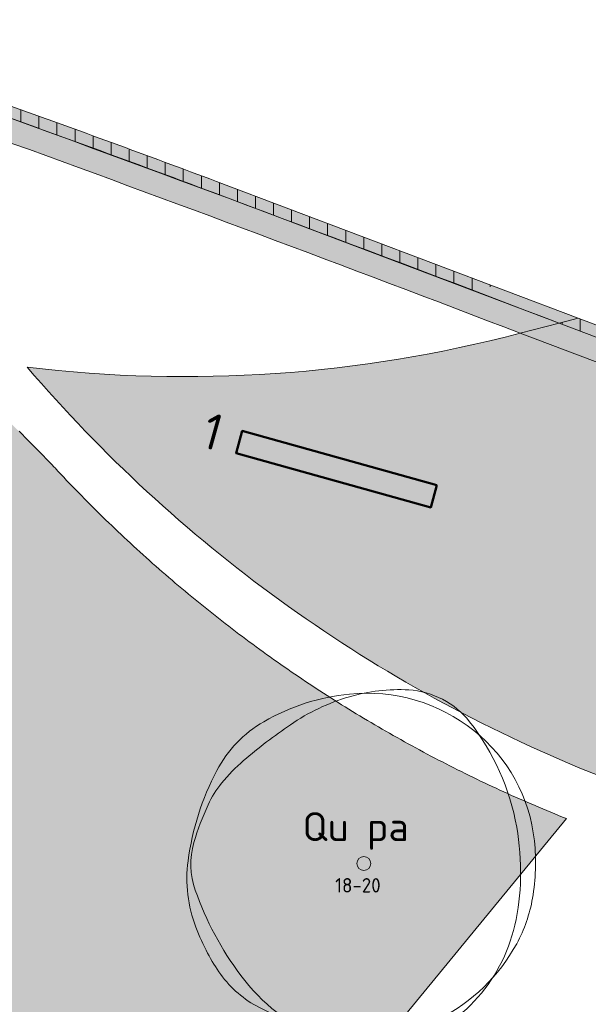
# Model space of a CAD drawing. Header units: metres. Extents: x 167415 to 168367, y 462435 to 462930.
# Tile 116 of 146: x 167675 to 167695, y 462661 to 462695. Entities that reach past the tile are written whole.
import ezdxf
from ezdxf.enums import TextEntityAlignment as Align

# ---------------------------------------------------------------- set-up
doc = ezdxf.new("R2010")
doc.units = ezdxf.units.M
doc.header["$LTSCALE"] = 0.2
for name, color, linetype, lineweight in [('N-PV-GR-BOOM-afmeting', 90, 'Continuous', 25), ('N-PV-GR-BOOM-GROND-S', 90, 'Continuous', 20), ('N-WE-GR-KRUIDEN-G 1 vochtig onderlangs greppels en wadi', 90, 'Continuous', 50), ('N-WE-GR-KRUIDEN-G 1 vochtig onderlangs greppels en wadi_T', 90, 'Continuous', 20), ('N-WE-GR-KRUIDEN-G 2 droog  beheergroep wadimengsel-A', 253, 'Continuous', 35), ('N-WE-GW-BOOM_T35', 90, 'Continuous', 20), ('N-WE-VH-VERHARDING_TTE-A', 252, 'Continuous', 13), ('N_WE_GR_GRAS_WRM_RVA gazon-A', 76, 'Continuous', 18), ('N_WE_GR_GRAS_WRM_RVA gazon-G', 76, 'Continuous', 18), ('N_WE_GR_GRAS_WRM_RVA kruidenmengsel 2_B102-A', 141, 'Continuous', 18), ('N_WE_GR_GRAS_WRM_RVA kruidenmengsel 2_B102-G', 141, 'Continuous', 18), ('N_WE_GR_GRAS_WRM_RVA kruidenmengsel 2_B102_TTE-G', 141, 'Continuous', 18), ('N_WE_GR_GRAS_WRM_RVA kruidenmengsel 2_B102_TTE_A', 141, 'Continuous', 18)]:
    doc.layers.add(name, color=color, linetype=linetype, lineweight=lineweight)
doc.styles.add('NLCS-ISO-M200-T25', font='NLCS-ISO.ttf', dxfattribs={"height": 0.5})
doc.styles.add('NLCS-ISO-M200-T35', font='NLCS-ISO.ttf', dxfattribs={"height": 0.7000000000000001})
doc.styles.add('NLCS-ISO-M500-T25', font='NLCS-ISO.ttf', dxfattribs={"height": 1.25})
doc.styles.add('Standaard200', font='isocpeur.ttf', dxfattribs={"height": 0.4})

# ---------------------------------------------------------------- blocks, each defined once
blk = doc.blocks.new('BOOM_1E GROOTTE_TEXT')
at = {"linetype": 'Continuous'}
blk.add_circle((0, 0), 0.2415770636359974, dxfattribs=at)
for centre, radius, start, end in [((0.2558666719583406, -1.549799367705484), 7.456140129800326, 95.7743070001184, 119.9477920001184), ((1.197196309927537, -0.003013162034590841), 6.023702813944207, 86.58911100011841, 106.3682710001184), ((0.1043512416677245, -0.05235842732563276), 5.951059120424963, 51.53933000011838, 95.77344500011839), ((1.382827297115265, 3.114740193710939), 2.900440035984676, 38.20985000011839, 86.5854950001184), ((1.528959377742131, -1.132293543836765), 7.200714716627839, 106.3688740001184, 124.4477540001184), ((-1.361672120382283, 1.257724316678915), 4.21599438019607, 119.9474720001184, 152.2845150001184), ((8.73755370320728, -11.64259542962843), 19.9455351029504, 124.4457860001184, 130.3031460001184), ((-2.773181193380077, -0.1568987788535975), 8.189675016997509, 9.983148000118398, 38.2099530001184), ((0.2996016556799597, 0.1934601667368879), 5.637122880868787, 6.022262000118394, 51.53931800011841), ((-0.4602322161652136, -0.7985511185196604), 5.726080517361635, 130.3005070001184, 141.2454220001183), ((3.221385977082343, -1.149906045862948), 9.392973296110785, 152.2851410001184, 172.4003910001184), ((-2.029119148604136, 0.4607365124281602), 3.714309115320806, 141.2443700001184, 154.9906160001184), ((2.82093793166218, -1.801543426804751), 9.066038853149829, 154.9923550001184, 163.7785190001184), ((-3.696797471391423, -0.3195086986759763), 9.12748719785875, 358.8883060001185, 9.983350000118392), ((-3.278573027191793, -0.02694195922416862), 2.713623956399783, 163.7796780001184, 199.3827820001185), ((-1.29326450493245, 0.02530300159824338), 7.238852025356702, 350.2300720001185, 6.023218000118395), ((-1.443632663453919, -0.5275555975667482), 4.686627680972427, 172.3996280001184, 201.0284730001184), ((-2.590613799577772, -0.3408781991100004), 8.021101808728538, 347.0492550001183, 358.8876950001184), ((4.542260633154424, 2.724403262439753), 11.00429665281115, 199.3819430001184, 216.8465580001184), ((0.8370288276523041, -0.3415463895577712), 5.07719154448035, 331.3473820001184, 350.2303160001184), ((1.932924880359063, 0.7697432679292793), 8.303822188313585, 201.0235440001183, 207.8216400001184), ((-0.3352048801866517, -0.8596086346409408), 5.706816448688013, 316.7621770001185, 347.0498660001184), ((-0.2351275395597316, 0.2442174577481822), 6.298934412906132, 296.8801270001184, 331.3479920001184), ((0.2191539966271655, -0.134810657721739), 6.365980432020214, 207.8203580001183, 215.5805050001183), ((-1.973255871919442, -1.702928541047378), 3.670485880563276, 215.5851440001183, 243.3800810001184), ((1.201621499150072, 0.2210703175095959), 6.829793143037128, 216.8467250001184, 247.0462340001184), ((-0.05417388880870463, -1.123985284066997), 5.320967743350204, 285.3685610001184, 316.7631230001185), ((0.8480350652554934, 3.927827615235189), 9.968512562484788, 243.3843840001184, 260.1467900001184), ((0.09514785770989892, -0.4074829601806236), 5.568311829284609, 260.1457210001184, 296.8807070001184), ((0.2157752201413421, -2.10649060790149), 4.302052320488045, 247.0471650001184, 285.3699040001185)]:
    blk.add_arc(centre, radius, start, end, dxfattribs=at)
at = {"style": 'NLCS-ISO-M200-T35'}
for tag, p in [('#._SOORT_TYPE', (-1.662806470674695, 0.4775128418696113)), ('#_AFMETING_...', (-1.662806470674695, -1.864294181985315))]:
    blk.add_attdef(tag, text='', height=0.7000000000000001, dxfattribs=at).set_placement(p, align=Align.BOTTOM_LEFT)

msp = doc.modelspace()

# ---------------------------------------------------------------- hatches: boundary and pattern name
at = {"layer": 'N-WE-GR-KRUIDEN-G 2 droog  beheergroep wadimengsel-A', "transparency": 33554687}
h = msp.add_hatch(color=256, dxfattribs=at)
h.dxf.hatch_style = 1
h.paths.add_polyline_path([(167689.4091367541, 462679.2208608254), (167682.665404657, 462681.0975806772), (167682.4509223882, 462680.3268684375), (167689.1946544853, 462678.4501485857)])
at = {"layer": 'N-WE-VH-VERHARDING_TTE-A', "transparency": 33554687}
h = msp.add_hatch(dxfattribs=at)
h.set_pattern_fill('ANSI31', color=256, scale=5, angle=45)
h.set_pattern_definition([(90, (0, 0), (-0.6250000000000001, 0), [])])
edge = h.paths.add_edge_path()
edge.add_line((167674.5539815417, 462692.3808535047), (167674.4206765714, 462692.0038028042))
edge.add_arc((167502.0279042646, 462209.9715458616), 511.9319922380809, 69.46161231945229, 70.321049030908, ccw=False)
edge.add_line((167681.6314956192, 462689.3637805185), (167702.3722328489, 462681.531013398))
edge.add_line((167702.3722328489, 462681.531013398), (167702.5135516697, 462681.9052178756))
edge.add_line((167702.5135516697, 462681.9052178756), (167691.3695039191, 462686.1137823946))
edge.add_line((167691.3695039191, 462686.1137823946), (167681.7722904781, 462689.7381828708))
edge.add_arc((167502.3446946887, 462210.8211525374), 511.4252477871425, 69.46139840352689, 70.32257668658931)
h.paths.add_polyline_path([(167690.69616904, 462685.9404944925), (167691.3695039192, 462686.1137823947), (167694.3029770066, 462685.0059523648), (167693.6482715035, 462684.8256290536)], flags=17)
at = {"layer": 'N_WE_GR_GRAS_WRM_RVA gazon-A', "transparency": 33554687}
h = msp.add_hatch(color=256, dxfattribs=at)
h.dxf.hatch_style = 1
h.paths.add_polyline_path([(167693.898190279, 462667.6713650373), (167693.761622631, 462667.7261242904), (167693.6251752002, 462667.7813117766), (167693.4888499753, 462667.8369271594), (167693.3526489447, 462667.8929700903), (167693.2165740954, 462667.9494402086), (167693.080627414, 462668.0063371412), (167692.9448108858, 462668.0636605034), (167692.8091264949, 462668.1214098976), (167692.6735762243, 462668.1795849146), (167692.5381620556, 462668.2381851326), (167692.402885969, 462668.2972101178), (167692.2677499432, 462668.3566594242), (167692.1327559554, 462668.4165325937), (167691.997905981, 462668.4768291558), (167691.8632019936, 462668.5375486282), (167691.7286459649, 462668.598690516), (167691.5942398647, 462668.6602543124), (167691.4599856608, 462668.7222394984), (167691.3258853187, 462668.7846455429), (167691.1919408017, 462668.8474719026), (167691.0581540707, 462668.910718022), (167690.9245270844, 462668.9743833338), (167690.7910617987, 462669.0384672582), (167690.657760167, 462669.1029692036), (167690.5246241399, 462669.167888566), (167690.3916556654, 462669.2332247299), (167690.2588566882, 462669.2989770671), (167690.1262291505, 462669.3651449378), (167689.993774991, 462669.43172769), (167689.8614961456, 462669.4987246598), (167689.7293945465, 462669.5661351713), (167689.5974721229, 462669.6339585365), (167689.4657308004, 462669.7021940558), (167689.3341725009, 462669.7708410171), (167689.2027991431, 462669.8398986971), (167689.0716126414, 462669.9093663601), (167688.9406149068, 462669.9792432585), (167688.8098078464, 462670.0495286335), (167688.6791933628, 462670.1202217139), (167688.5487733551, 462670.191321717), (167688.418549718, 462670.2628278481), (167688.2885243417, 462670.3347393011), (167688.1586991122, 462670.4070552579), (167688.0290759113, 462670.4797748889), (167687.8996566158, 462670.5528973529), (167687.7704430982, 462670.6264217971), (167687.6414372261, 462670.7003473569), (167687.5126408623, 462670.7746731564), (167687.3840558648, 462670.8493983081), (167687.2556840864, 462670.924521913), (167687.127527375, 462671.0000430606), (167686.9995875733, 462671.0759608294), (167686.8718665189, 462671.1522742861), (167686.7443660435, 462671.2289824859), (167686.617087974, 462671.3060844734), (167686.4900341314, 462671.3835792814), (167686.3632063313, 462671.4614659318), (167686.2366063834, 462671.5397434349), (167686.1102360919, 462671.6184107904), (167685.9840972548, 462671.6974669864), (167685.8581916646, 462671.7769110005), (167685.7325211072, 462671.8567417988), (167685.6070873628, 462671.9369583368), (167685.4818922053, 462672.0175595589), (167685.3569374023, 462672.0985443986), (167685.2322247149, 462672.1799117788), (167685.107755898, 462672.2616606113), (167684.9835326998, 462672.3437897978), (167684.8595568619, 462672.4262982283), (167684.7358301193, 462672.5091847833), (167684.6123542, 462672.5924483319), (167684.4891308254, 462672.6760877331), (167684.3661617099, 462672.7601018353), (167684.2434485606, 462672.8444894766), (167684.120993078, 462672.9292494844), (167683.9987969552, 462673.0143806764), (167683.8768618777, 462673.0998818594), (167683.7551895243, 462673.1857518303), (167683.6337815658, 462673.2719893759), (167683.512639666, 462673.3585932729), (167683.3917654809, 462673.445562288), (167683.2711606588, 462673.5328951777), (167683.1508268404, 462673.6205906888), (167683.0307656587, 462673.7086475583), (167682.9109787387, 462673.7970645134), (167682.7914676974, 462673.8858402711), (167682.6722341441, 462673.9749735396), (167682.5532796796, 462674.0644630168), (167682.434605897, 462674.1543073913), (167682.3162143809, 462674.2445053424), (167682.1981067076, 462674.3350555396), (167682.0802844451, 462674.4259566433), (167681.9627491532, 462674.5172073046), (167681.8455023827, 462674.6088061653), (167681.7285456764, 462674.7007518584), (167681.611880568, 462674.7930430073), (167681.4955085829, 462674.8856782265), (167681.3794312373, 462674.978656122), (167681.263650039, 462675.0719752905), (167681.1481664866, 462675.1656343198), (167681.03298207, 462675.2596317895), (167680.9180982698, 462675.3539662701), (167680.8035165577, 462675.4486363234), (167680.6892383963, 462675.5436405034), (167680.5752652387, 462675.6389773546), (167680.4615985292, 462675.734645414), (167680.3482397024, 462675.83064321), (167680.2351901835, 462675.9269692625), (167680.1224513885, 462676.0236220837), (167680.0100247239, 462676.1206001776), (167679.8979115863, 462676.2179020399), (167679.786113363, 462676.3155261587), (167679.6746314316, 462676.4134710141), (167679.5634671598, 462676.5117350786), (167679.4526219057, 462676.6103168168), (167679.3420970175, 462676.7092146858), (167679.2318938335, 462676.808427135), (167679.1220136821, 462676.9079526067), (167679.0124578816, 462677.0077895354), (167678.9032277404, 462677.1079363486), (167678.7943245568, 462677.2083914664), (167678.6857496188, 462677.3091533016), (167678.5775042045, 462677.4102202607), (167678.4695895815, 462677.5115907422), (167678.3620070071, 462677.6132631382), (167678.2547577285, 462677.7152358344), (167678.1478429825, 462677.8175072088), (167678.0412639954, 462677.9200756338), (167677.9350219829, 462678.0229394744), (167677.8291181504, 462678.1260970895), (167677.7235536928, 462678.2295468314), (167677.6183297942, 462678.3332870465), (167677.5134476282, 462678.4373160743), (167677.4089083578, 462678.5416322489), (167677.3047131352, 462678.6462338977), (167677.2008631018, 462678.7511193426), (167677.0973593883, 462678.8562868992), (167676.9942031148, 462678.9617348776), (167676.8913953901, 462679.067461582), (167676.7889373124, 462679.1734653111), (167676.686829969, 462679.2797443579), (167676.5850744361, 462679.3862970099), (167676.4836717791, 462679.4931215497), (167676.3826230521, 462679.6002162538), (167676.2819292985, 462679.7075793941), (167676.1815915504, 462679.8152092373), (167676.1564399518, 462679.8421112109), (167676.1309787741, 462679.868893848), (167676.07998624, 462679.9224139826), (167675.9777207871, 462680.029272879), (167675.875082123, 462680.135888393), (167675.7720710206, 462680.2422586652), (167675.6686882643, 462680.3483818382), (167675.5649346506, 462680.4542560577), (167675.4608109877, 462680.5598794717), (167675.3563180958, 462680.6652502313), (167675.251456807, 462680.7703664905), (167675.1462279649, 462680.875226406), (167675.0406324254, 462680.9798281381), (167674.9346710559, 462681.0841698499), (167674.8283447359, 462681.188249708), (167674.7216543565, 462681.2920658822), (167674.6146008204, 462681.3956165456), (167674.5071850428, 462681.4988998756), (167674.39940795, 462681.6019140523), (167674.2912704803, 462681.7046572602), (167674.1827735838, 462681.8071276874), (167674.0739182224, 462681.9093235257), (167673.9647053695, 462682.0112429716), (167673.8551360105, 462682.1128842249), (167673.7452111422, 462682.21424549), (167673.6349317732, 462682.3153249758), (167673.5242989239, 462682.4161208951), (167673.4133136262, 462682.5166314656), (167673.3019769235, 462682.6168549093), (167673.190289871, 462682.7167894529), (167673.0782535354, 462682.8164333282), (167672.9658689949, 462682.9157847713), (167672.8531373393, 462683.0148420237), (167672.74005967, 462683.1136033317), (167672.6266370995, 462683.2120669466), (167672.5128707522, 462683.3102311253), (167672.3987617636, 462683.4080941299), (167672.2843112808, 462683.5056542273), (167672.1695204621, 462683.6029096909), (167672.0543904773, 462683.6998587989), (167671.9389225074, 462683.7964998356), (167671.8231177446, 462683.8928310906), (167671.7069773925, 462683.98885086), (167671.5905026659, 462684.0845574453), (167671.4736947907, 462684.1799491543), (167671.3565550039, 462684.2750243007), (167671.2390845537, 462684.3697812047), (167671.1212846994, 462684.4642181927), (167671.003156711, 462684.5583335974), (167670.8847018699, 462684.6521257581), (167670.7659214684, 462684.7455930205), (167670.6468168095, 462684.8387337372), (167670.5273892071, 462684.9315462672), (167670.4076399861, 462685.024028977), (167670.287570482, 462685.116180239), (167670.1671820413, 462685.2079984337), (167670.0464760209, 462685.2994819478), (167669.9254537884, 462685.3906291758), (167669.8041167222, 462685.4814385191), (167669.6824662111, 462685.5719083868), (167669.5605036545, 462685.6620371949), (167669.4382304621, 462685.7518233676), (167669.3156480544, 462685.8412653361), (167669.1927578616, 462685.9303615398), (167669.0695613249, 462686.0191104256), (167668.9460598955, 462686.1075104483), (167668.8222550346, 462686.1955600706), (167668.6981482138, 462686.2832577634), (167668.5737409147, 462686.3706020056), (167668.4490346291, 462686.4575912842), (167668.3240308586, 462686.5442240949), (167668.1987311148, 462686.6304989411), (167668.0731369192, 462686.7164143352), (167667.9472498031, 462686.801968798), (167667.8210713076, 462686.8871608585), (167667.6946029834, 462686.9719890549), (167667.5678463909, 462687.0564519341), (167667.4408031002, 462687.1405480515), (167667.3134746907, 462687.2242759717), (167667.1858627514, 462687.3076342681), (167667.0579688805, 462687.3906215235), (167666.9297946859, 462687.4732363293), (167666.8013417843, 462687.5554772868), (167666.6726118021, 462687.6373430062), (167666.5436063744, 462687.7188321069), (167666.4143271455, 462687.7999432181), (167666.2847757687, 462687.8806749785), (167666.1549539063, 462687.9610260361), (167666.0248632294, 462688.0409950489), (167665.8945054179, 462688.1205806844), (167665.7638821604, 462688.1997816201), (167665.6329951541, 462688.2785965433), (167665.5018461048, 462688.357024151), (167665.370436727, 462688.4350631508), (167665.2387687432, 462688.5127122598), (167665.1068438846, 462688.5899702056), (167664.9746638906, 462688.6668357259), (167664.8422305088, 462688.7433075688), (167664.7095454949, 462688.8193844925), (167664.5766106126, 462688.895065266), (167664.4434276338, 462688.9703486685), (167664.3099983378, 462689.0452334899), (167664.1763245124, 462689.1197185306), (167664.0424079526, 462689.1938026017), (167663.9082504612, 462689.2674845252), (167663.7738538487, 462689.3407631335), (167663.639219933, 462689.4136372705), (167663.5043505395, 462689.4861057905), (167663.3692475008, 462689.5581675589), (167663.2339126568, 462689.6298214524), (167663.0983478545, 462689.7010663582), (167662.9625549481, 462689.7719011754), (167662.8265357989, 462689.8423248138), (167662.6902922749, 462689.9123361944), (167662.553826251, 462689.98193425), (167662.4171396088, 462690.0511179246), (167662.2802342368, 462690.1198861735), (167662.1431120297, 462690.1882379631), (167662.0057748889, 462690.2561722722), (167661.8682247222, 462690.3236880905), (167661.7304634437, 462690.3907844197), (167661.5924929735, 462690.4574602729), (167661.4543152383, 462690.5237146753), (167661.3159321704, 462690.5895466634), (167661.1773457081, 462690.6549552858), (167661.038557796, 462690.7199396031), (167660.8995703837, 462690.7844986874), (167660.7603854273, 462690.8486316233), (167660.6210048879, 462690.9123375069), (167660.4814307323, 462690.9756154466), (167660.3416649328, 462691.038464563), (167660.2017094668, 462691.1008839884), (167660.061566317, 462691.1628728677), (167659.9212374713, 462691.2244303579), (167659.7807249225, 462691.285555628), (167659.6400306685, 462691.3462478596), (167659.4991567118, 462691.4065062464), (167659.3581050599, 462691.4663299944), (167659.2168777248, 462691.5257183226), (167659.0754767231, 462691.5846704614), (167658.9339040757, 462691.6431856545), (167658.7921618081, 462691.7012631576), (167658.65025195, 462691.7589022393), (167658.5081765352, 462691.8161021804), (167658.3659376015, 462691.8728622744), (167658.2235371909, 462691.9291818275), (167658.080977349, 462691.9850601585), (167657.9382601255, 462692.0404965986), (167657.7953875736, 462692.0954904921), (167657.6523617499, 462692.1500411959), (167657.5091847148, 462692.2041480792), (167657.3658585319, 462692.2578105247), (167657.2223852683, 462692.3110279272), (167657.0787669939, 462692.3637996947), (167656.9350057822, 462692.416125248), (167656.7911037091, 462692.4680040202), (167656.6470628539, 462692.5194354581), (167656.5028852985, 462692.570419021), (167656.3585731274, 462692.6209541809), (167656.2141284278, 462692.6710404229), (167656.0695532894, 462692.720677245), (167655.9248498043, 462692.7698641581), (167655.7800200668, 462692.8186006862), (167655.6350661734, 462692.866886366), (167655.489990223, 462692.9147207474), (167655.3447943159, 462692.9621033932), (167655.1994805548, 462693.0090338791), (167655.0540510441, 462693.0555117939), (167654.9085078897, 462693.1015367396), (167654.7628531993, 462693.1471083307), (167654.6170890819, 462693.1922261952), (167654.4712176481, 462693.236889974), (167654.3252410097, 462693.2810993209), (167654.1791612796, 462693.3248539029), (167654.0329805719, 462693.3681533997), (167653.8867010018, 462693.4109975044), (167653.740324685, 462693.4533859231), (167653.5938537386, 462693.4953183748), (167653.4472902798, 462693.5367945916), (167653.3006364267, 462693.5778143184), (167653.1538942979, 462693.6183773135), (167653.0070660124, 462693.6584833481), (167652.8601536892, 462693.6981322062), (167652.7131594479, 462693.7373236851), (167652.566085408, 462693.7760575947), (167652.4189336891, 462693.8143337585), (167652.2717064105, 462693.8521520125), (167652.1244056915, 462693.8895122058), (167651.977033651, 462693.9264142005), (167651.8295924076, 462693.9628578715), (167651.6820840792, 462693.998843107), (167651.5345107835, 462694.0343698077), (167651.386874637, 462694.0694378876), (167651.2391777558, 462694.1040472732), (167651.091422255, 462694.138197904), (167650.9436102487, 462694.1718897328), (167650.7957438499, 462694.2051227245), (167650.6478251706, 462694.2378968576), (167650.4998563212, 462694.2702121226), (167650.3518394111, 462694.3020685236), (167650.203776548, 462694.3334660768), (167650.0556698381, 462694.3644048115), (167649.907521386, 462694.3948847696), (167649.7593332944, 462694.4249060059), (167649.6111076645, 462694.4544685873), (167649.4628465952, 462694.4835725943), (167649.3145521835, 462694.512218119), (167649.1662265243, 462694.5404052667), (167649.0178717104, 462694.5681341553), (167648.869489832, 462694.5954049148), (167648.7210829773, 462694.6222176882), (167648.5726532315, 462694.6485726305), (167648.4242026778, 462694.6744699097), (167648.2757333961, 462694.6999097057), (167648.1272474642, 462694.7248922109), (167647.9787469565, 462694.7494176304), (167647.8302339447, 462694.7734861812), (167647.6817104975, 462694.7970980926), (167647.5331786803, 462694.8202536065), (167647.3846405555, 462694.8429529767), (167647.236098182, 462694.8651964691), (167647.0875536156, 462694.8869843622), (167646.9390089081, 462694.9083169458), (167646.7904661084, 462694.9291945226), (167646.6419272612, 462694.9496174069), (167646.4933944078, 462694.9695859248), (167646.3448695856, 462694.9891004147), (167646.1963548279, 462695.0081612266), (167646.0478521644, 462695.0267687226), (167645.8993636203, 462695.0449232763), (167645.750891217, 462695.0626252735), (167645.6024369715, 462695.0798751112), (167645.4540028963, 462695.0966731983), (167645.3055909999, 462695.1130199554), (167645.157203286, 462695.1289158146), (167645.0088417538, 462695.1443612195), (167644.8605083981, 462695.1593566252), (167644.7122052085, 462695.1739024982), (167644.5639341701, 462695.1879993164), (167644.4156972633, 462695.201647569), (167644.2674964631, 462695.2148477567), (167644.1193337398, 462695.2276003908), (167643.9712110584, 462695.2399059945), (167643.8231303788, 462695.2517651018), (167643.6750936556, 462695.2631782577), (167643.527102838, 462695.2741460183), (167643.37915987, 462695.2846689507), (167643.23126669, 462695.2947476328), (167643.0834252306, 462695.3043826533), (167642.935637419, 462695.313574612), (167642.7879051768, 462695.3223241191), (167642.6402304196, 462695.3306317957), (167642.5664151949, 462695.3346201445), (167642.5295132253, 462695.3365729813), (167642.5202883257, 462695.3370568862), (167642.52001658, 462695.3370497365), (167642.5199466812, 462695.336770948), (167642.5198068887, 462695.3362133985), (167642.5195273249, 462695.3350984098), (167642.5189682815, 462695.3328688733), (167642.5178505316, 462695.3284115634), (167642.5133840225, 462695.3106058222), (167642.4955896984, 462695.2397581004), (167642.477909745, 462695.1695087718), (167642.4603436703, 462695.0998551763), (167642.4428909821, 462695.0307946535), (167642.4255511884, 462694.9623245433), (167642.408323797, 462694.8944421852), (167642.3912083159, 462694.8271449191), (167642.3742042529, 462694.7604300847), (167642.3573111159, 462694.6942950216), (167642.3405284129, 462694.6287370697), (167642.3238556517, 462694.5637535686), (167642.3072923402, 462694.499341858), (167642.2908379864, 462694.4354992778), (167642.2744920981, 462694.3722231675), (167642.2582541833, 462694.3095108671), (167642.2421237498, 462694.247359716), (167642.2261003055, 462694.1857670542), (167642.2101833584, 462694.1247302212), (167642.1943724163, 462694.0642465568), (167642.1786669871, 462694.0043134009), (167642.1630665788, 462693.944928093), (167642.1475706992, 462693.886087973), (167642.1321788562, 462693.8277903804), (167642.1168905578, 462693.7700326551), (167642.1017053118, 462693.7128121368), (167642.0866226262, 462693.6561261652), (167642.0716420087, 462693.59997208), (167642.0567629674, 462693.544347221), (167642.0419850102, 462693.4892489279), (167642.0273076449, 462693.4346745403), (167642.0127303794, 462693.380621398), (167641.9982527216, 462693.3270868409), (167641.9838741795, 462693.2740682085), (167641.9695942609, 462693.2215628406), (167641.9554124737, 462693.1695680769), (167641.9413283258, 462693.1180812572), (167641.9273413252, 462693.0670997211), (167641.9134509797, 462693.0166208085), (167641.8996567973, 462692.9666418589), (167641.8859582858, 462692.9171602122), (167641.8723549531, 462692.8681732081), (167641.8588463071, 462692.8196781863), (167641.8454318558, 462692.7716724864), (167641.832111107, 462692.7241534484), (167641.8188835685, 462692.6771184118), (167641.8057487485, 462692.6305647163), (167641.7927061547, 462692.5844897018), (167641.779755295, 462692.5388907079), (167641.7668956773, 462692.4937650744), (167641.7541268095, 462692.449110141), (167641.7414481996, 462692.4049232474), (167641.7288593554, 462692.3612017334), (167641.7163597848, 462692.3179429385), (167641.7039489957, 462692.2751442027), (167641.6916264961, 462692.2328028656), (167641.6793917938, 462692.1909162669), (167641.6672443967, 462692.1494817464), (167641.6551838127, 462692.1084966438), (167641.6432095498, 462692.0679582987), (167641.6313211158, 462692.0278640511), (167641.6195180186, 462691.9882112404), (167641.6077997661, 462691.9489972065), (167641.5961658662, 462691.9102192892), (167641.5846158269, 462691.8718748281), (167641.573149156, 462691.8339611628), (167641.5617653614, 462691.7964756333), (167641.550463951, 462691.7594155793), (167641.5392444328, 462691.7227783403), (167641.5281063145, 462691.6865612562), (167641.5170491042, 462691.6507616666), (167641.5060723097, 462691.6153769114), (167641.495175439, 462691.5804043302), (167641.4843579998, 462691.5458412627), (167641.4736195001, 462691.5116850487), (167641.4629594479, 462691.4779330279), (167641.452377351, 462691.44458254), (167641.4418727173, 462691.4116309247), (167641.4314450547, 462691.3790755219), (167641.4210938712, 462691.3469136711), (167641.4108186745, 462691.3151427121), (167641.4006189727, 462691.2837599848), (167641.3904942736, 462691.2527628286), (167641.3804440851, 462691.2221485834), (167641.3704679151, 462691.191914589), (167641.3605652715, 462691.162058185), (167641.3507356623, 462691.1325767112), (167641.3409785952, 462691.1034675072), (167641.3312935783, 462691.0747279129), (167641.3216801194, 462691.0463552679), (167641.3121377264, 462691.018346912), (167641.3026659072, 462690.9907001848), (167641.2932641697, 462690.9634124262), (167641.2839320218, 462690.9364809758), (167641.2746689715, 462690.9099031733), (167641.2654745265, 462690.8836763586), (167641.2563481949, 462690.8577978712), (167641.2472894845, 462690.832265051), (167641.2382979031, 462690.8070752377), (167641.2293729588, 462690.7822257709), (167641.2205141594, 462690.7577139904), (167641.2117210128, 462690.733537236), (167641.2029930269, 462690.7096928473), (167641.1943297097, 462690.6861781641), (167641.1857305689, 462690.6629905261), (167641.1771951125, 462690.640127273), (167641.1687228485, 462690.6175857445), (167641.1603132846, 462690.5953632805), (167641.1519659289, 462690.5734572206), (167641.1354558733, 462690.5305836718), (167641.119188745, 462690.4889438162), (167641.103160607, 462690.4485163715), (167641.0873675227, 462690.4092800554), (167641.0718055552, 462690.3712135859), (167641.0564707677, 462690.3342956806), (167641.0413592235, 462690.2985050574), (167641.0264669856, 462690.263820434), (167641.0117901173, 462690.2302205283), (167640.9973246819, 462690.197684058), (167640.9830667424, 462690.1661897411), (167640.9690123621, 462690.1357162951), (167640.9551576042, 462690.106242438), (167640.941498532, 462690.0777468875), (167640.9280312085, 462690.0502083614), (167640.9147516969, 462690.0236055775), (167640.9016560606, 462689.9979172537), (167640.8887403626, 462689.9731221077), (167640.8760006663, 462689.9491988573), (167640.8634330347, 462689.9261262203), (167640.851033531, 462689.9038829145), (167640.8387982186, 462689.8824476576), (167640.8267231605, 462689.8617991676), (167640.8148044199, 462689.8419161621), (167640.8030380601, 462689.822777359), (167640.7914201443, 462689.8043614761), (167640.7799467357, 462689.7866472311), (167640.7686138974, 462689.7696133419), (167640.7574176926, 462689.7532385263), (167640.7463541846, 462689.737501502), (167640.7354194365, 462689.7223809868), (167640.7246095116, 462689.7078556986), (167640.713920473, 462689.6939043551), (167640.703348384, 462689.6805056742), (167640.6928893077, 462689.6676383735), (167640.6825393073, 462689.655281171), (167640.6722944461, 462689.6434127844), (167640.6621507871, 462689.6320119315), (167640.6521043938, 462689.6210573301), (167640.6421513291, 462689.610527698), (167640.6322876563, 462689.600401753), (167640.6225094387, 462689.5906582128), (167640.6128127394, 462689.5812757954), (167640.6031936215, 462689.5722332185), (167640.5936481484, 462689.5635091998), (167640.5747623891, 462689.5469317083), (167640.556123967, 462689.5313730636), (167640.5377013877, 462689.5166630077), (167640.5194631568, 462689.5026312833), (167640.5013777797, 462689.4891076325), (167640.4834130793, 462689.4759370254), (167640.4476955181, 462689.4505137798), (167640.4119995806, 462689.4263136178), (167640.3940619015, 462689.414672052), (167640.3760122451, 462689.4033360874), (167640.3578114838, 462689.3923056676), (167640.3394204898, 462689.3815807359), (167640.3208001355, 462689.3711612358), (167640.301911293, 462689.3610471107), (167640.2827148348, 462689.3512383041), (167640.2631716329, 462689.3417347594), (167640.2432425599, 462689.33253642), (167640.2228884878, 462689.3236432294), (167640.2020702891, 462689.315055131), (167640.180748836, 462689.3067720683), (167640.1588850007, 462689.2987939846), (167640.1364396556, 462689.2911208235), (167640.1133736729, 462689.2837525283), (167640.0896479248, 462689.2766890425), (167640.0652232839, 462689.2699303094), (167640.0400606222, 462689.2634762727), (167640.014120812, 462689.2573268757), (167639.9873647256, 462689.2514820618), (167639.9597532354, 462689.2459417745), (167639.9312472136, 462689.2407059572), (167639.9018075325, 462689.2357745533), (167639.8713950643, 462689.2311475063), (167639.8399706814, 462689.2268247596), (167639.807495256, 462689.2228062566), (167639.7739296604, 462689.2190919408), (167639.7392347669, 462689.2156817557), (167639.7033714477, 462689.2125756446), (167639.6663005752, 462689.209773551), (167639.6473000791, 462689.2084864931), (167639.6279830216, 462689.2072754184), (167639.6083445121, 462689.2061403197), (167639.5883796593, 462689.20508119), (167639.5680835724, 462689.2040980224), (167639.5474513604, 462689.2031908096), (167639.5264781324, 462689.2023595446), (167639.5051589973, 462689.2016042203), (167639.4834890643, 462689.2009248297), (167639.4614634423, 462689.2003213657), (167639.4390772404, 462689.1997938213), (167639.4163255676, 462689.1993421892), (167639.393203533, 462689.1989664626), (167639.3697062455, 462689.1986666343), (167639.3458288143, 462689.1984426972), (167639.3215663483, 462689.1982946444), (167639.2969139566, 462689.1982224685), (167639.2718667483, 462689.1982261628), (167639.2464198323, 462689.19830572), (167639.2205683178, 462689.1984611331), (167639.1943073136, 462689.1986923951), (167639.167631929, 462689.1989994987), (167639.1405372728, 462689.1993824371), (167639.1130184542, 462689.1998412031), (167639.0850705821, 462689.2003757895), (167639.0566887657, 462689.2009861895), (167639.0278681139, 462689.2016723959), (167638.9986037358, 462689.2024344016), (167638.9688907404, 462689.2032721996), (167638.9387242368, 462689.2041857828), (167638.9080993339, 462689.205175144), (167638.8770111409, 462689.2062402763), (167638.8454547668, 462689.2073811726), (167638.8134253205, 462689.2085978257), (167638.7809179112, 462689.2098902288), (167638.7479276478, 462689.2112583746), (167638.7144496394, 462689.212702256), (167638.680478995, 462689.2142218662), (167638.6460108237, 462689.2158171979), (167638.6110402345, 462689.217488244), (167638.575562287, 462689.2192350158), (167638.539565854, 462689.221059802), (167638.5030276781, 462689.222969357), (167638.465923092, 462689.2249709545), (167638.4282274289, 462689.2270718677), (167638.3899160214, 462689.2292793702), (167638.3509642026, 462689.2316007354), (167638.3113473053, 462689.2340432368), (167638.2710406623, 462689.2366141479), (167638.2300196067, 462689.2393207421), (167638.1882594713, 462689.2421702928), (167638.1457355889, 462689.2451700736), (167638.1024232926, 462689.2483273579), (167638.0582979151, 462689.2516494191), (167638.0133347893, 462689.2551435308), (167637.9675092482, 462689.2588169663), (167637.9207966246, 462689.2626769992), (167637.8731722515, 462689.2667309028), (167637.8246114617, 462689.2709859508), (167637.7750895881, 462689.2754494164), (167637.7245819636, 462689.2801285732), (167637.6730639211, 462689.2850306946), (167637.6205107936, 462689.2901630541), (167637.5668979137, 462689.2955329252), (167637.5122006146, 462689.3011475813), (167637.456394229, 462689.3070142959), (167637.3994540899, 462689.3131403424), (167637.3413555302, 462689.3195329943), (167637.2820738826, 462689.3261995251), (167637.2215844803, 462689.3331472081), (167637.1908791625, 462689.3367287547), (167637.1598626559, 462689.340383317), (167637.128531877, 462689.344111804), (167637.0968837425, 462689.3479151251), (167637.0649151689, 462689.3517941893), (167637.0326230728, 462689.3557499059), (167637.000004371, 462689.359783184), (167636.9670559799, 462689.3638949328), (167636.9337748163, 462689.3680860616), (167636.9001577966, 462689.3723574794), (167636.8662018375, 462689.3767100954), (167636.8319038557, 462689.381144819), (167636.7972607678, 462689.3856625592), (167636.7622694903, 462689.3902642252), (167636.7269269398, 462689.3949507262), (167636.6912300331, 462689.3997229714), (167636.6551756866, 462689.4045818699), (167636.618760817, 462689.409528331), (167636.581982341, 462689.4145632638), (167636.5448371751, 462689.4196875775), (167636.5073222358, 462689.4249021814), (167636.46943444, 462689.4302079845), (167636.4311707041, 462689.435605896), (167636.3925279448, 462689.4410968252), (167636.3535030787, 462689.4466816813), (167636.3140930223, 462689.4523613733), (167636.2742946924, 462689.4581368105), (167636.2341050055, 462689.4640089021), (167636.1935208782, 462689.4699785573), (167636.1525392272, 462689.4760466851), (167636.111156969, 462689.482214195), (167636.0693710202, 462689.4884819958), (167636.0271782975, 462689.4948509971), (167635.9845757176, 462689.5013221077), (167635.9415601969, 462689.507896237), (167635.8981286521, 462689.5145742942), (167635.8542779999, 462689.5213571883), (167635.8100051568, 462689.5282458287), (167635.7653070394, 462689.5352411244), (167635.7201805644, 462689.5423439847), (167635.6746226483, 462689.5495553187), (167635.6286302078, 462689.5568760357), (167635.5822001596, 462689.5643070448), (167635.5353294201, 462689.5718492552), (167635.488014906, 462689.579503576), (167635.4402535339, 462689.5872709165), (167635.3920422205, 462689.5951521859), (167635.3433778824, 462689.6031482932), (167635.294257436, 462689.6112601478), (167635.2446777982, 462689.6194886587), (167635.1946358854, 462689.6278347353), (167635.1441286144, 462689.6362992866), (167635.0931529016, 462689.6448832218), (167635.0417056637, 462689.6535874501), (167634.9897838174, 462689.6624128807), (167634.9373842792, 462689.6713604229), (167634.8845039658, 462689.6804309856), (167634.8311397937, 462689.6896254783), (167634.7772886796, 462689.69894481), (167634.7229475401, 462689.7083898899), (167634.6681132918, 462689.7179616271), (167634.6127828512, 462689.7276609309), (167634.5569531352, 462689.7374887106), (167634.5006210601, 462689.7474458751), (167634.4437835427, 462689.7575333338), (167634.3864374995, 462689.7677519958), (167634.3285798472, 462689.7781027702), (167634.2702075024, 462689.7885865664), (167634.2113173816, 462689.7992042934), (167634.1519064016, 462689.8099568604), (167634.0919714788, 462689.8208451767), (167634.03150953, 462689.8318701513), (167633.9705174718, 462689.8430326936), (167633.9089922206, 462689.8543337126), (167633.8469306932, 462689.8657741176), (167633.7843298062, 462689.8773548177), (167633.7211864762, 462689.8890767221), (167633.6574976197, 462689.90094074), (167633.5932601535, 462689.9129477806), (167633.5284709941, 462689.9250987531), (167633.4631270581, 462689.9373945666), (167633.3972252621, 462689.9498361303), (167633.3307625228, 462689.9624243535), (167633.2637357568, 462689.9751601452), (167633.1961418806, 462689.9880444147), (167633.1279778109, 462690.0010780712), (167633.0592404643, 462690.0142620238), (167632.9899267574, 462690.0275971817), (167632.9200336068, 462690.0410844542), (167632.8495579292, 462690.0547247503), (167632.7784966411, 462690.0685189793), (167632.7068466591, 462690.0824680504), (167632.6346048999, 462690.0965728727), (167632.5617682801, 462690.1108343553), (167632.4883337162, 462690.1252534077), (167632.414298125, 462690.1398309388), (167632.339658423, 462690.1545678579), (167632.2644115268, 462690.169465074), (167632.188554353, 462690.1845234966), (167632.1120838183, 462690.1997440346), (167632.0349968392, 462690.2151275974), (167631.9572903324, 462690.230675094), (167631.8789612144, 462690.2463874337), (167631.800006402, 462690.2622655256), (167631.7204228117, 462690.278310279), (167631.64020736, 462690.294522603), (167631.5593569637, 462690.3109034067), (167631.4778685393, 462690.3274535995), (167631.3957390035, 462690.3441740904), (167631.3129652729, 462690.3610657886), (167631.229544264, 462690.3781296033), (167631.1454728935, 462690.3953664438), (167631.0607480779, 462690.4127772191), (167630.975366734, 462690.4303628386), (167630.8893257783, 462690.4481242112), (167630.8026221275, 462690.4660622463), (167630.715252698, 462690.484177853), (167630.6272144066, 462690.5024719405), (167630.5385041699, 462690.520945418), (167630.4491189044, 462690.5395991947), (167630.3590555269, 462690.5584341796), (167630.2683109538, 462690.5774512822), (167630.1768821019, 462690.5966514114), (167630.0847658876, 462690.6160354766), (167629.9919592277, 462690.6356043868), (167629.8984590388, 462690.6553590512), (167629.8042622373, 462690.6753003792), (167629.7093657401, 462690.6954292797), (167629.6137664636, 462690.7157466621), (167629.5174613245, 462690.7362534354), (167629.4204472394, 462690.7569505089), (167629.322721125, 462690.7778387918), (167629.2242798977, 462690.7989191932), (167629.1251204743, 462690.8201926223), (167629.0252397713, 462690.8416599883), (167628.9246347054, 462690.8633222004), (167628.8233021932, 462690.8851801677), (167628.7212391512, 462690.9072347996), (167628.6184424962, 462690.9294870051), (167628.5149091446, 462690.9519376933), (167628.4106360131, 462690.9745877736), (167628.3056200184, 462690.997438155), (167628.199858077, 462691.0204897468), (167628.0933471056, 462691.0437434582), (167627.9860840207, 462691.0672001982), (167627.878065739, 462691.0908608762), (167627.7692891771, 462691.1147264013), (167627.6597512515, 462691.1387976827), (167627.549448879, 462691.1630756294), (167627.4383789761, 462691.1875611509), (167627.3265384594, 462691.2122551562), (167627.2139242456, 462691.2371585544), (167627.1005332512, 462691.2622722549), (167626.9863623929, 462691.2875971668), (167626.8714085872, 462691.3131341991), (167626.7556687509, 462691.3388842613), (167626.6391398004, 462691.3648482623), (167626.5218186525, 462691.3910271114), (167626.4037022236, 462691.4174217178), (167626.2847874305, 462691.4440329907), (167626.1650711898, 462691.4708618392), (167626.044550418, 462691.4979091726), (167626.0369910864, 462691.4996069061), (167626.0332102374, 462691.5004560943), (167626.0322649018, 462691.5006684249), (167626.0320734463, 462691.5004791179), (167626.0319987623, 462691.499936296), (167626.0314012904, 462691.4955937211), (167626.0302063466, 462691.4869085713), (167626.0278164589, 462691.4695382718), (167626.0230366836, 462691.4347976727), (167625.9465602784, 462690.878948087), (167625.6406546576, 462688.6555497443), (167623.1934096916, 462670.8683630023), (167622.8875040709, 462668.6449646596), (167622.8779445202, 462668.5754834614), (167622.8755546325, 462668.5581131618), (167622.8752558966, 462668.5559418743), (167622.8752018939, 462668.5554245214), (167622.875464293, 462668.5552968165), (167622.8759890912, 462668.5550414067), (167622.8780882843, 462668.5540197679), (167622.8822866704, 462668.5519764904), (167622.8990802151, 462668.5438033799), (167622.9662543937, 462668.5111109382), (167623.1006027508, 462668.4457260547), (167623.369299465, 462668.3149562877), (167623.9066928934, 462668.0534167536), (167626.0562666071, 462667.0072586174), (167630.3554140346, 462664.9149423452), (167632.5049877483, 462663.868784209), (167633.5797746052, 462663.3457051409), (167633.8484713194, 462663.214935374), (167633.915645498, 462663.1822429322), (167633.9492325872, 462663.1658967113), (167633.9660261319, 462663.1577236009), (167633.9665509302, 462663.1574681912), (167633.9668133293, 462663.1573404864), (167633.9675623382, 462663.1569759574), (167633.9713628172, 462663.1551263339), (167633.9789637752, 462663.151427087), (167633.9941656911, 462663.144028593), (167634.0245695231, 462663.1292316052), (167634.5110308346, 462662.8924797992), (167636.4568760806, 462661.9454725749), (167652.0236380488, 462654.3694147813), (167667.590400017, 462646.7933569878), (167671.4820905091, 462644.8993425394), (167673.4279357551, 462643.9523353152), (167673.9143970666, 462643.7155835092), (167674.0360123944, 462643.6563955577), (167674.0968200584, 462643.626801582), (167674.1272238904, 462643.6120045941), (167674.1281740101, 462643.6115421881), (167674.12864907, 462643.6113109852), (167674.1289534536, 462643.611444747), (167674.1298888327, 462643.6125831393), (167674.1317595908, 462643.6148599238), (167674.1355011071, 462643.6194134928), (167674.1429841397, 462643.6285206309), (167674.2627126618, 462643.7742348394), (167674.74162675, 462644.3570916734), (167678.5729394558, 462649.0199463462)])
at = {"layer": 'N_WE_GR_GRAS_WRM_RVA kruidenmengsel 2_B102-A', "transparency": 33554687}
h = msp.add_hatch(color=256, dxfattribs=at)
h.dxf.hatch_style = 1
edge = h.paths.add_edge_path()
edge.add_line((167692.294461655, 462684.4817497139), (167693.6482714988, 462684.8256290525))
edge.add_arc((167267.8855773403, 461573.9422244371), 1189.678868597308, 69.02992178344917, 70.01837626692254)
edge.add_line((167674.421143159, 462692.0051225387), (167674.1568992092, 462691.2499675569))
edge.add_arc((167323.0101154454, 461722.55527681), 1030.375401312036, 68.99816388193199, 70.07468290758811, ccw=False)
h = msp.add_hatch(color=256, dxfattribs=at)
h.dxf.hatch_style = 1
h.paths.add_polyline_path([(167692.294461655, 462684.4817497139), (167693.6482715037, 462684.8256290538), (167702.372232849, 462681.5310133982), (167702.5135516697, 462681.9052178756), (167704.8730380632, 462684.776803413), (167707.2239161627, 462683.8889911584), (167703.9628552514, 462679.9201548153), (167701.0354612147, 462681.1806995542)])
h = msp.add_hatch(color=256, dxfattribs=at)
h.dxf.hatch_style = 1
edge = h.paths.add_edge_path()
edge.add_arc((167680.6729425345, 462728.6154014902), 45.63813017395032, 263.1342905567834, 284.7525474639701, ccw=False)
edge.add_arc((167713.7715787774, 462716.3406442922), 50.77224997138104, 220.5923217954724, 247.5239312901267)
edge.add_line((167694.3614738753, 462669.4250904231), (167694.5657498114, 462669.3429851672))
edge.add_line((167694.5657498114, 462669.3429851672), (167695.0966229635, 462669.1296096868))
edge.add_line((167695.0966229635, 462669.1296096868), (167703.9628552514, 462679.9201548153))
edge.add_line((167703.9628552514, 462679.9201548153), (167701.0354612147, 462681.1806995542))
edge.add_line((167701.0354612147, 462681.1806995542), (167692.294461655, 462684.4817497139))
at = {"layer": 'N_WE_GR_GRAS_WRM_RVA kruidenmengsel 2_B102_TTE_A', "transparency": 33554687}
h = msp.add_hatch(color=256, dxfattribs=at)
h.dxf.hatch_style = 1
edge = h.paths.add_edge_path()
edge.add_arc((167502.3446946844, 462210.8211525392), 511.4252477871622, 69.46139840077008, 70.3225766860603)
edge.add_line((167674.5539815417, 462692.3808535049), (167674.4206765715, 462692.0038028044))
edge.add_arc((167502.0279042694, 462209.97154586), 511.9319922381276, 69.46161232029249, 70.32104903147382, ccw=False)
edge.add_line((167681.631495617, 462689.3637805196), (167693.6482714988, 462684.8256290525))
edge.add_line((167693.6482714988, 462684.8256290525), (167694.3029770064, 462685.0059523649))
edge.add_line((167694.3029770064, 462685.0059523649), (167681.7722904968, 462689.738182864))
h = msp.add_hatch(color=256, dxfattribs=at)
h.dxf.hatch_style = 1
h.paths.add_polyline_path([(167694.3029770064, 462685.0059523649), (167693.6482715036, 462684.8256290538), (167702.372232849, 462681.5310133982), (167702.5135516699, 462681.9052178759)])

# ---------------------------------------------------------------- linework, layer by layer
at = {"layer": 'N-WE-GR-KRUIDEN-G 1 vochtig onderlangs greppels en wadi', "transparency": 33554687}
msp.add_lwpolyline([(167689.4091367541, 462679.2208608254), (167682.665404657, 462681.0975806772), (167682.4509223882, 462680.3268684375), (167689.1946544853, 462678.4501485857)], close=True, dxfattribs=at)
at = {"layer": 'N_WE_GR_GRAS_WRM_RVA gazon-G', "transparency": 33554687}
msp.add_lwpolyline([(167678.5729394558, 462649.0199463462), (167693.898190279, 462667.671365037), (167693.898190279, 462667.6713650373), (167693.761622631, 462667.7261242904), (167693.6251752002, 462667.7813117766), (167693.4888499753, 462667.8369271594), (167693.3526489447, 462667.8929700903), (167693.2165740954, 462667.9494402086), (167693.080627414, 462668.0063371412), (167692.9448108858, 462668.0636605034), (167692.8091264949, 462668.1214098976), (167692.6735762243, 462668.1795849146), (167692.5381620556, 462668.2381851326), (167692.402885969, 462668.2972101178), (167692.2677499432, 462668.3566594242), (167692.1327559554, 462668.4165325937), (167691.997905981, 462668.4768291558), (167691.8632019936, 462668.5375486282), (167691.7286459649, 462668.598690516), (167691.5942398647, 462668.6602543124), (167691.4599856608, 462668.7222394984), (167691.3258853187, 462668.7846455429), (167691.1919408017, 462668.8474719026), (167691.0581540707, 462668.910718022), (167690.9245270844, 462668.9743833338), (167690.7910617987, 462669.0384672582), (167690.657760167, 462669.1029692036), (167690.5246241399, 462669.167888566), (167690.3916556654, 462669.2332247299), (167690.2588566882, 462669.2989770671), (167690.1262291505, 462669.3651449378), (167689.993774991, 462669.43172769), (167689.8614961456, 462669.4987246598), (167689.7293945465, 462669.5661351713), (167689.5974721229, 462669.6339585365), (167689.4657308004, 462669.7021940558), (167689.3341725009, 462669.7708410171), (167689.2027991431, 462669.8398986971), (167689.0716126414, 462669.9093663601), (167688.9406149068, 462669.9792432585), (167688.8098078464, 462670.0495286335), (167688.6791933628, 462670.1202217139), (167688.5487733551, 462670.191321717), (167688.418549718, 462670.2628278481), (167688.2885243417, 462670.3347393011), (167688.1586991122, 462670.4070552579), (167688.0290759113, 462670.4797748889), (167687.8996566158, 462670.5528973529), (167687.7704430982, 462670.6264217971), (167687.6414372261, 462670.7003473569), (167687.5126408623, 462670.7746731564), (167687.3840558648, 462670.8493983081), (167687.2556840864, 462670.924521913), (167687.127527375, 462671.0000430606), (167686.9995875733, 462671.0759608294), (167686.8718665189, 462671.1522742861), (167686.7443660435, 462671.2289824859), (167686.617087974, 462671.3060844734), (167686.4900341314, 462671.3835792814), (167686.3632063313, 462671.4614659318), (167686.2366063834, 462671.5397434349), (167686.1102360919, 462671.6184107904), (167685.9840972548, 462671.6974669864), (167685.8581916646, 462671.7769110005), (167685.7325211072, 462671.8567417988), (167685.6070873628, 462671.9369583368), (167685.4818922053, 462672.0175595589), (167685.3569374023, 462672.0985443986), (167685.2322247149, 462672.1799117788), (167685.107755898, 462672.2616606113), (167684.9835326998, 462672.3437897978), (167684.8595568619, 462672.4262982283), (167684.7358301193, 462672.5091847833), (167684.6123542, 462672.5924483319), (167684.4891308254, 462672.6760877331), (167684.3661617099, 462672.7601018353), (167684.2434485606, 462672.8444894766), (167684.120993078, 462672.9292494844), (167683.9987969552, 462673.0143806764), (167683.8768618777, 462673.0998818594), (167683.7551895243, 462673.1857518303), (167683.6337815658, 462673.2719893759), (167683.512639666, 462673.3585932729), (167683.3917654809, 462673.445562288), (167683.2711606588, 462673.5328951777), (167683.1508268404, 462673.6205906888), (167683.0307656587, 462673.7086475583), (167682.9109787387, 462673.7970645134), (167682.7914676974, 462673.8858402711), (167682.6722341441, 462673.9749735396), (167682.5532796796, 462674.0644630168), (167682.434605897, 462674.1543073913), (167682.3162143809, 462674.2445053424), (167682.1981067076, 462674.3350555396), (167682.0802844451, 462674.4259566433), (167681.9627491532, 462674.5172073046), (167681.8455023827, 462674.6088061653), (167681.7285456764, 462674.7007518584), (167681.611880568, 462674.7930430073), (167681.4955085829, 462674.8856782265), (167681.3794312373, 462674.978656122), (167681.263650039, 462675.0719752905), (167681.1481664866, 462675.1656343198), (167681.03298207, 462675.2596317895), (167680.9180982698, 462675.3539662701), (167680.8035165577, 462675.4486363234), (167680.6892383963, 462675.5436405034), (167680.5752652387, 462675.6389773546), (167680.4615985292, 462675.734645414), (167680.3482397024, 462675.83064321), (167680.2351901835, 462675.9269692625), (167680.1224513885, 462676.0236220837), (167680.0100247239, 462676.1206001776), (167679.8979115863, 462676.2179020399), (167679.786113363, 462676.3155261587), (167679.6746314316, 462676.4134710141), (167679.5634671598, 462676.5117350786), (167679.4526219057, 462676.6103168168), (167679.3420970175, 462676.7092146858), (167679.2318938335, 462676.808427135), (167679.1220136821, 462676.9079526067), (167679.0124578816, 462677.0077895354), (167678.9032277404, 462677.1079363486), (167678.7943245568, 462677.2083914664), (167678.6857496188, 462677.3091533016), (167678.5775042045, 462677.4102202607), (167678.4695895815, 462677.5115907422), (167678.3620070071, 462677.6132631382), (167678.2547577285, 462677.7152358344), (167678.1478429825, 462677.8175072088), (167678.0412639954, 462677.9200756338), (167677.9350219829, 462678.0229394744), (167677.8291181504, 462678.1260970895), (167677.7235536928, 462678.2295468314), (167677.6183297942, 462678.3332870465), (167677.5134476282, 462678.4373160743), (167677.4089083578, 462678.5416322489), (167677.3047131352, 462678.6462338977), (167677.2008631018, 462678.7511193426), (167677.0973593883, 462678.8562868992), (167676.9942031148, 462678.9617348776), (167676.8913953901, 462679.067461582), (167676.7889373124, 462679.1734653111), (167676.686829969, 462679.2797443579), (167676.5850744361, 462679.3862970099), (167676.4836717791, 462679.4931215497), (167676.3826230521, 462679.6002162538), (167676.2819292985, 462679.7075793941), (167676.1815915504, 462679.8152092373), (167676.1564399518, 462679.8421112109), (167676.1309787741, 462679.868893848), (167676.07998624, 462679.9224139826), (167675.9777207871, 462680.029272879), (167675.875082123, 462680.135888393), (167675.7720710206, 462680.2422586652), (167675.6686882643, 462680.3483818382), (167675.5649346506, 462680.4542560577), (167675.4608109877, 462680.5598794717), (167675.3563180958, 462680.6652502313), (167675.251456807, 462680.7703664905), (167675.1462279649, 462680.875226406), (167675.0406324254, 462680.9798281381), (167674.9346710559, 462681.0841698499)], dxfattribs=at)
at = {"layer": 'N_WE_GR_GRAS_WRM_RVA kruidenmengsel 2_B102-G', "transparency": 33554687, "flags": 128}
for points in [[(167692.294461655, 462684.4817497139), (167693.6482714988, 462684.8256290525, 0.004312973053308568), (167674.421143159, 462692.0051225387), (167674.1568992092, 462691.2499675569, -0.004697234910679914)], [(167692.294461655, 462684.4817497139, -0.09460820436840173), (167675.2172386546, 462683.3045394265, 0.1180552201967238), (167694.3614738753, 462669.4250904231), (167694.5657498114, 462669.3429851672), (167695.0966229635, 462669.1296096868), (167703.9628552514, 462679.9201548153), (167701.0354612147, 462681.1806995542)]]:
    msp.add_lwpolyline(points, format="xyb", close=True, dxfattribs=at)
msp.add_lwpolyline([(167692.294461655, 462684.4817497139), (167693.6482715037, 462684.8256290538), (167702.372232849, 462681.5310133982), (167702.5135516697, 462681.9052178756), (167704.8730380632, 462684.776803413), (167707.2239161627, 462683.8889911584), (167703.9628552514, 462679.9201548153), (167701.0354612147, 462681.1806995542)], close=True, dxfattribs=at)
at = {"layer": 'N_WE_GR_GRAS_WRM_RVA kruidenmengsel 2_B102_TTE-G', "transparency": 33554687, "flags": 128}
msp.add_lwpolyline([(167681.7722904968, 462689.738182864, 0.00375761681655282), (167674.5539815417, 462692.3808535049), (167674.4206765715, 462692.0038028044, -0.003750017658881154), (167681.631495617, 462689.3637805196), (167693.6482714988, 462684.8256290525), (167694.3029770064, 462685.0059523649)], format="xyb", close=True, dxfattribs=at)
msp.add_lwpolyline([(167694.3029770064, 462685.0059523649), (167693.6482715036, 462684.8256290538), (167702.372232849, 462681.5310133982), (167702.5135516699, 462681.9052178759)], close=True, dxfattribs=at)

# ---------------------------------------------------------------- block references
at = {"layer": 'N-PV-GR-BOOM-GROND-S', "transparency": 33554687}
ref = msp.add_blockref('BOOM_1E GROOTTE_TEXT', (167686.8796496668, 462666.1183621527), dxfattribs=at)
ref.add_attrib('#._SOORT_TYPE', 'Qu pa', dxfattribs={"layer": 'N-WE-GW-BOOM_T35', "height": 1, "style": 'Standaard200'}).set_placement((167684.7522625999, 462666.5958749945), align=Align.BOTTOM_LEFT)

# ---------------------------------------------------------------- texts
at = {"layer": 'N-PV-GR-BOOM-afmeting', "ltscale": 0.8, "transparency": 33554687, "insert": (167685.8844448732, 462665.6138723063), "char_height": 0.5, "attachment_point": 1, "style": 'NLCS-ISO-M200-T25'}
msp.add_mtext_dynamic_manual_height_columns('18-20', width=5.62560989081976, gutter_width=3, heights=[0], dxfattribs=at)
at = {"layer": 'N-WE-GR-KRUIDEN-G 1 vochtig onderlangs greppels en wadi_T', "transparency": 33554687, "insert": (167681.5293930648, 462681.7593495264), "char_height": 1.25, "attachment_point": 1, "rotation": 344.448594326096, "style": 'NLCS-ISO-M500-T25'}
msp.add_mtext_dynamic_manual_height_columns('1', width=1.797773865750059, gutter_width=6.25, heights=[0], dxfattribs=at)

doc.saveas('drawing.dxf')
